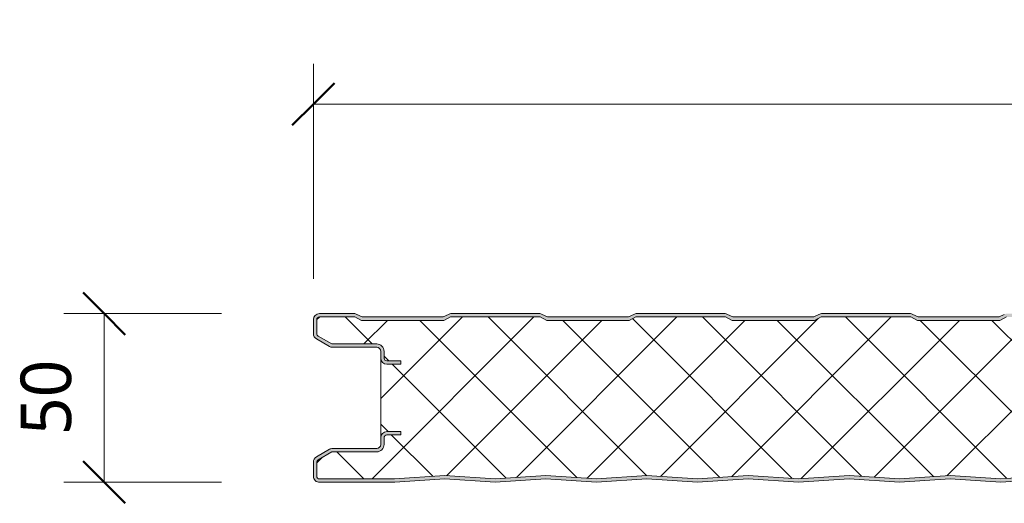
# Model space of a CAD drawing. Header units: millimetres. Extents: x 196 to 3485, y -270 to 1649.
# Tile 4 of 13: x 196 to 489, y 1505 to 1649. Entities that reach past the tile are written whole.
import ezdxf

# ---------------------------------------------------------------- set-up
doc = ezdxf.new("R2010")
doc.units = ezdxf.units.MM
for name, color, linetype, lineweight in [('A-ANNO-DIMS', 211, 'Continuous', 9), ('A-ANNO-DIMS-5', 211, 'Continuous', 9), ('A-DETL-GENF', 92, 'Continuous', 13)]:
    doc.layers.add(name, color=color, linetype=linetype, lineweight=lineweight)
doc.styles.add('Yu Gothic', font='Yu Gothic.ttf', dxfattribs={"height": 15})
doc.dimstyles.new('Diagonal', dxfattribs={"dimscale": 304.8, "dimtxt": 17.413553, "dimasz": 0.04101, "dimexe": 0.03937, "dimexo": 0.024606, "dimgap": 0.024606, "dimtad": 1, "dimdec": 0, "dimzin": 0, "dimdsep": 46, "dimtxsty": 'Yu Gothic', "dimblk1": 'OBLIQUE', "dimblk2": 'OBLIQUE', "dimsah": 1, "dimcen": 0.09, "dimazin": 0, "dimtfac": 1, "dimtdec": 4, "dimtix": 1, "dimtmove": 0, "dimatfit": 3, "dimfxl": 1, "dimtvp": 1, "dimtfill": 1, "dimtolj": 1, "dimtzin": 0, "dimarcsym": 2})

# ---------------------------------------------------------------- blocks, each defined once
blk = doc.blocks.new('CR 1100 - FINELINE - SATINLINE - CR 1100 50mm - FINELINE - SATINLINE-4259860-15 PANEL SIZE AND PROFILE Copy 1 Copy 2 Copy 1 Copy 1 Copy 2 Copy 1')
at = {"layer": 'A-DETL-GENF'}
h = blk.add_hatch(color=256, dxfattribs=at)
h.paths.add_polyline_path([(414, 0), (429.09, 1), (444.37, 0.02), (459.09, 1), (474, 0), (489.09, 1), (504, 0), (519.09, 1), (534.01, 0), (549.09, 1), (564.27, 0.01), (579.09, 1), (594, 0), (609.09, 1), (624, 0), (639.09, 1), (654.17, 0.01), (669.09, 1), (684.2, 0.01), (699.09, 1), (714.27, 0.01), (729.27, 0.99), (744, 0), (759.09, 1), (774.37, 0.02), (789.09, 1), (804, 0), (819.09, 1), (834, 0), (849.09, 1), (864, 0), (879.09, 1), (894.27, 0.01), (909.09, 1), (924, 0), (939.09, 1), (954.1, 0), (969.09, 1), (984.17, 0.01), (999.3, 0.98), (1014, 0), (1029.09, 1), (1044.32, 0.02), (1059.27, 0.99), (1074.2, 0), (1096.41, 0.03), (1096.67, 0.06), (1097.1, 0.24), (1097.48, 0.53), (1097.8, 1), (1097.94, 1.33), (1098, 2.18), (1098.04, 9.61), (1098.16, 9.9), (1098.35, 10.15), (1098.6, 10.34), (1098.89, 10.46), (1099.2, 10.5), (1118.2, 10.5), (1118.67, 10.56), (1119.1, 10.74), (1119.51, 11.07), (1119.76, 11.4), (1119.94, 11.83), (1120, 12.3), (1120, 13.2), (1119.9, 13.77), (1119.76, 14.1), (1119.48, 14.47), (1119, 14.8), (1118.67, 14.94), (1118.2, 15), (1114, 15), (1114, 14), (1118.41, 13.97), (1118.77, 13.77), (1118.98, 13.41), (1119, 13.2), (1118.98, 12.09), (1118.77, 11.73), (1118.41, 11.53), (1118.2, 11.5), (1099.2, 11.5), (1098.63, 11.43), (1097.93, 11.07), (1097.65, 10.86), (1097.3, 10.4), (1097.08, 9.87), (1097, 9.3), (1096.98, 1.59), (1096.77, 1.23), (1096.41, 1.03), (1095.91, 1), (1073.89, 1), (1059, 2.01), (1044, 1), (1028.74, 1.99), (1014, 1), (999, 2.01), (984, 1), (969, 2.01), (954, 1), (939, 2.01), (924, 1), (909, 2.01), (894, 1), (879, 2.01), (863.74, 1.02), (849, 2.01), (834, 1), (819, 2.01), (804, 1), (789, 2.01), (774, 1), (759, 2.01), (744, 1), (729, 2.01), (714, 1), (698.74, 1.99), (684, 1), (669, 2.01), (654, 1), (639, 2.01), (624, 1), (609, 2.01), (594, 1), (579, 2.01), (564, 1), (549, 2.01), (533.74, 1.02), (519, 2.01), (504, 1), (489, 2.01), (474, 1), (459, 2.01), (444, 1), (429, 2.01), (414, 1), (399, 2.01), (384, 1), (368.74, 1.99), (354, 1), (339, 2.01), (324, 1), (309, 2.01), (294, 1), (279, 2.01), (264, 1), (249, 2.01), (234, 1), (219, 2.01), (203.74, 1.02), (189, 2.01), (174, 1), (159, 2.01), (144, 1), (129, 2.01), (114, 1), (99, 2.01), (84, 1), (69, 2.01), (53.89, 1), (38.74, 1.99), (24.11, 1), (1.51, 1.05), (1.2, 1.27), (1.02, 1.61), (1, 1.8), (1.03, 6.17), (1.23, 6.53), (1.4, 6.65), (5.46, 9), (18.8, 9), (19.37, 9.07), (19.9, 9.29), (20.36, 9.64), (20.71, 10.1), (20.93, 10.63), (21, 11.2), (21.03, 13.41), (21.23, 13.76), (21.59, 13.97), (21.8, 14), (26, 14), (26, 15), (21.59, 14.97), (21.33, 14.94), (20.9, 14.76), (20.53, 14.47), (20.24, 14.1), (20.06, 13.67), (20, 13.2), (19.96, 10.89), (19.84, 10.6), (19.65, 10.35), (19.37, 10.15), (19.11, 10.04), (18.8, 10), (5.46, 9.97), (5.21, 9.94), (4.78, 9.76), (0.9, 7.52), (0.53, 7.23), (0.16, 6.65), (0.06, 6.43), (0, 5.89), (0.05, 1.38), (0.19, 0.99), (0.43, 0.63), (0.74, 0.35), (1.1, 0.14), (1.51, 0.02), (1.93, 0), (24.67, 0.04), (39.09, 1), (54.32, 0.02), (69.27, 0.99), (84.31, 0.02), (99.09, 1), (114.37, 0.02), (129.09, 1), (144, 0), (159.09, 1), (174, 0), (189.09, 1), (204.01, 0), (219.09, 1), (234.27, 0.01), (249.09, 1), (264, 0), (279.09, 1), (294.1, 0), (309.09, 1), (324.22, 0.01), (339.09, 1), (354.2, 0.01), (369.09, 1), (384.27, 0.01), (399.27, 0.99), (413.8, 0.01)])
h.paths.add_polyline_path([(1118.2, 35), (1118.67, 35.06), (1119.1, 35.24), (1119.48, 35.53), (1119.76, 35.9), (1119.94, 36.33), (1120, 36.8), (1119.99, 37.82), (1119.94, 38.17), (1119.76, 38.6), (1119.48, 38.97), (1119, 39.3), (1118.67, 39.44), (1118.2, 39.5), (1098.89, 39.54), (1098.6, 39.66), (1098.35, 39.85), (1098.16, 40.1), (1098.04, 40.39), (1098, 40.7), (1098, 48.2), (1097.9, 48.78), (1097.76, 49.1), (1097.48, 49.47), (1097, 49.8), (1096.67, 49.94), (1096.2, 50), (1085.51, 49.94), (1085.06, 49.78), (1083.38, 49), (1059.5, 49), (1057.49, 49.94), (1057.01, 50), (1030.51, 49.94), (1030.06, 49.78), (1028.41, 49), (1004.5, 49), (1002.49, 49.94), (1002.01, 50), (975.51, 49.94), (975.06, 49.78), (973.5, 49), (949.49, 49.01), (947.49, 49.94), (947.01, 50), (920.51, 49.94), (920.06, 49.78), (918.5, 49), (894.5, 49), (892.49, 49.94), (892.01, 50), (865.51, 49.94), (865.06, 49.78), (863.41, 49), (839.5, 49), (837.49, 49.94), (837.01, 50), (810.51, 49.94), (810.06, 49.78), (808.5, 49), (784.5, 49), (782.49, 49.94), (782.01, 50), (755.51, 49.94), (755.06, 49.78), (753.5, 49), (729.5, 49), (727.49, 49.94), (727.01, 50), (700.51, 49.94), (700.06, 49.78), (698.5, 49), (674.39, 49.06), (672.49, 49.94), (672.01, 50), (645.51, 49.94), (645.06, 49.78), (643.5, 49), (619.5, 49), (617.49, 49.94), (617.01, 50), (590.51, 49.94), (590.06, 49.78), (588.5, 49), (564.5, 49), (562.49, 49.94), (562.01, 50), (535.51, 49.94), (535.06, 49.78), (533.5, 49), (509.5, 49), (507.49, 49.94), (507.01, 50), (480.51, 49.94), (480.06, 49.78), (478.5, 49), (454.49, 49.01), (452.49, 49.94), (452.01, 50), (425.51, 49.94), (425.06, 49.78), (423.5, 49), (399.5, 49), (397.49, 49.94), (397.01, 50), (370.51, 49.94), (370.06, 49.78), (368.5, 49), (344.5, 49), (342.49, 49.94), (342.01, 50), (315.51, 49.94), (315.06, 49.78), (313.5, 49), (289.5, 49), (287.49, 49.94), (287.01, 50), (260.51, 49.94), (260.06, 49.78), (258.5, 49), (234.5, 49), (232.49, 49.94), (232.01, 50), (205.51, 49.94), (205.06, 49.78), (203.5, 49), (179.5, 49), (177.49, 49.94), (177.01, 50), (150.51, 49.94), (150.06, 49.78), (148.5, 49), (124.49, 49.01), (122.49, 49.94), (122.01, 50), (95.51, 49.94), (95.06, 49.78), (93.5, 49), (69.5, 49), (67.49, 49.94), (67.01, 50), (40.51, 49.94), (40.06, 49.78), (38.5, 49), (14.5, 49), (12.49, 49.94), (12.01, 50), (1.59, 49.97), (1.33, 49.94), (0.9, 49.76), (0.53, 49.47), (0.24, 49.1), (0.06, 48.67), (0, 48.2), (0, 44.04), (0.1, 43.47), (0.24, 43.14), (0.53, 42.77), (1, 42.42), (4.81, 40.23), (5.21, 40.06), (5.68, 40), (19.11, 39.96), (19.4, 39.84), (19.65, 39.65), (19.84, 39.4), (19.96, 39.11), (20, 38.8), (20, 36.8), (20.06, 36.33), (20.24, 35.9), (20.53, 35.53), (20.9, 35.24), (21.33, 35.06), (21.8, 35), (26, 35), (26, 36), (21.59, 36.03), (21.23, 36.24), (21.03, 36.59), (21, 36.8), (21, 38.8), (20.93, 39.37), (20.71, 39.9), (20.36, 40.36), (19.9, 40.71), (19.37, 40.93), (18.8, 41), (5.46, 41), (1.23, 43.47), (1.03, 43.83), (1, 44.04), (1.03, 48.41), (1.23, 48.77), (1.59, 48.97), (1.8, 49), (12.27, 49), (14.27, 48), (38.74, 48), (40.74, 49), (67.27, 49), (69.27, 48), (93.74, 48), (95.74, 49), (122.27, 49), (124.27, 48), (148.74, 48), (150.74, 49), (177.27, 49), (179.27, 48), (203.74, 48), (205.74, 49), (232.27, 49), (234.27, 48), (258.74, 48), (260.74, 49), (287.27, 49), (289.27, 48), (313.74, 48), (315.74, 49), (342.27, 49), (344.27, 48), (368.74, 48), (370.74, 49), (397.27, 49), (399.27, 48), (423.74, 48), (425.74, 49), (452.27, 49), (454.27, 48), (478.74, 48), (480.74, 49), (507.27, 49), (509.27, 48), (533.74, 48), (535.74, 49), (562.27, 49), (564.27, 48), (588.74, 48), (590.74, 49), (617.27, 49), (619.27, 48), (643.74, 48), (645.74, 49), (672.27, 49), (674.27, 48), (698.74, 48), (700.74, 49), (727.27, 49), (729.27, 48), (753.74, 48), (755.74, 49), (782.27, 49), (784.27, 48), (808.74, 48), (810.74, 49), (837.27, 49), (839.27, 48), (863.74, 48), (865.74, 49), (892.27, 49), (894.27, 48), (918.74, 48), (920.74, 49), (947.27, 49), (949.27, 48), (973.74, 48), (975.74, 49), (1002.27, 49), (1004.27, 48), (1028.74, 48), (1030.74, 49), (1057.27, 49), (1059.27, 48), (1083.74, 48), (1085.74, 49), (1096.41, 48.97), (1096.77, 48.77), (1096.98, 48.41), (1097, 48), (1097, 40.7), (1097.08, 40.13), (1097.3, 39.6), (1097.65, 39.15), (1098.1, 38.8), (1098.63, 38.58), (1099.2, 38.5), (1118.41, 38.47), (1118.77, 38.27), (1118.98, 37.91), (1119, 37.7), (1118.98, 36.59), (1118.77, 36.24), (1118.41, 36.03), (1118.2, 36), (1114, 36), (1114, 35)])
h = blk.add_hatch(dxfattribs=at)
h.set_pattern_fill('FP_1', color=256, style=0, pattern_type=2)
h.set_pattern_definition([(45, (-283.583, -1511.559), (-10.6066, 10.6066), []), (135, (-283.583, -1511.559), (-10.6066, -10.6066), [])])
h.paths.add_polyline_path([(984, 1), (999.3, 1.99), (1014, 1), (1029, 2.01), (1044, 1), (1059, 2.01), (1073.89, 1), (1096.41, 1.03), (1096.77, 1.23), (1096.9, 1.4), (1097, 1.8), (1097, 9.3), (1097.08, 9.87), (1097.3, 10.4), (1097.65, 10.86), (1098.1, 11.21), (1098.63, 11.43), (1099.2, 11.5), (1118.41, 11.53), (1118.77, 11.73), (1118.9, 11.9), (1119, 12.3), (1119, 13.2), (1118.9, 13.6), (1118.6, 13.89), (1118.2, 14), (1114, 14), (1114, 15), (1118.2, 15), (1118.67, 14.94), (1119.1, 14.76), (1119.48, 14.47), (1119.76, 14.1), (1119.94, 13.67), (1120, 13.2), (1120, 36.8), (1119.94, 36.33), (1119.76, 35.9), (1119.48, 35.53), (1119.1, 35.24), (1118.67, 35.06), (1118.2, 35), (1114, 35), (1114, 36), (1118.41, 36.03), (1118.77, 36.24), (1118.9, 36.4), (1119, 36.8), (1119, 37.7), (1118.86, 38.15), (1118.6, 38.39), (1118.2, 38.5), (1099.2, 38.5), (1098.63, 38.58), (1098.1, 38.8), (1097.65, 39.15), (1097.3, 39.6), (1097.08, 40.13), (1097, 40.7), (1097, 48.2), (1096.9, 48.6), (1096.6, 48.89), (1096.2, 49), (1085.74, 49), (1083.74, 48), (1059.27, 48), (1057.27, 49), (1030.74, 49), (1028.74, 48), (1004.27, 48), (1002.27, 49), (975.74, 49), (973.74, 48), (949.27, 48), (947.27, 49), (920.74, 49), (918.74, 48), (894.27, 48), (892.27, 49), (865.74, 49), (863.74, 48), (839.27, 48), (837.27, 49), (810.74, 49), (808.74, 48), (784.27, 48), (782.27, 49), (755.74, 49), (753.74, 48), (729.27, 48), (727.27, 49), (700.74, 49), (698.74, 48), (674.27, 48), (672.27, 49), (645.74, 49), (643.74, 48), (619.27, 48), (617.27, 49), (590.74, 49), (588.74, 48), (564.27, 48), (562.27, 49), (535.74, 49), (533.74, 48), (509.27, 48), (507.27, 49), (480.74, 49), (478.74, 48), (454.27, 48), (452.27, 49), (425.74, 49), (423.74, 48), (399.27, 48), (397.27, 49), (370.74, 49), (368.74, 48), (344.27, 48), (342.27, 49), (315.74, 49), (313.74, 48), (289.27, 48), (287.27, 49), (260.74, 49), (258.74, 48), (234.27, 48), (232.27, 49), (205.74, 49), (203.74, 48), (179.27, 48), (177.27, 49), (150.74, 49), (148.74, 48), (124.27, 48), (122.27, 49), (95.74, 49), (93.74, 48), (69.27, 48), (67.27, 49), (40.74, 49), (38.74, 48), (14.27, 48), (12.27, 49), (1.59, 48.97), (1.23, 48.77), (1.11, 48.6), (1, 48.2), (1, 44.04), (1.11, 43.64), (1.4, 43.35), (5.46, 41), (18.8, 41), (19.37, 40.93), (19.9, 40.71), (20.36, 40.36), (20.71, 39.9), (20.93, 39.37), (21, 38.8), (21, 36.8), (21.11, 36.4), (21.4, 36.11), (21.8, 36), (26, 36), (26, 35), (21.8, 35), (21.33, 35.06), (20.9, 35.24), (20.53, 35.53), (20.24, 35.9), (20.06, 36.33), (20, 36.8), (20, 13.2), (20.06, 13.67), (20.24, 14.1), (20.53, 14.47), (20.9, 14.76), (21.33, 14.94), (21.8, 15), (26, 15), (26, 14), (21.59, 13.97), (21.23, 13.76), (21.11, 13.6), (21, 13.2), (20.98, 11.07), (20.93, 10.63), (20.71, 10.1), (20.36, 9.64), (19.9, 9.29), (19.37, 9.07), (18.8, 9), (5.46, 9), (1.23, 6.53), (1.11, 6.36), (1, 5.96), (1, 1.8), (1.09, 1.43), (1.34, 1.14), (1.7, 1.01), (1.89, 1), (24.11, 1), (39, 2.01), (54, 1), (69, 2.01), (84, 1), (99, 2.01), (114, 1), (129, 2.01), (144, 1), (159, 2.01), (174, 1), (189, 2.01), (204, 1), (219, 2.01), (234, 1), (249, 2.01), (264, 1), (279, 2.01), (294, 1), (309, 2.01), (324, 1), (339, 2.01), (354, 1), (369, 2.01), (384, 1), (399, 2.01), (414, 1), (429, 2.01), (444, 1), (459, 2.01), (474, 1), (489, 2.01), (504, 1), (519, 2.01), (534, 1), (549, 2.01), (564, 1), (579, 2.01), (594, 1), (609, 2.01), (624, 1), (639, 2.01), (654, 1), (669, 2.01), (684, 1), (699, 2.01), (714, 1), (729, 2.01), (744, 1), (759, 2.01), (774, 1), (789, 2.01), (804, 1), (819, 2.01), (834, 1), (849, 2.01), (864, 1), (879, 2.01), (894, 1), (909, 2.01), (924, 1), (939, 2.01), (954, 1), (969, 2.01)])
for p, q in [((12.01, 50), (1.8, 50)), ((14.5, 49), (12.94, 49.78)), ((40.06, 49.78), (38.5, 49)), ((67.01, 50), (41, 50)), ((69.5, 49), (67.94, 49.78)), ((95.06, 49.78), (93.5, 49)), ((122.01, 50), (96, 50)), ((124.5, 49), (122.94, 49.78)), ((150.06, 49.78), (148.5, 49)), ((177.01, 50), (151, 50)), ((179.5, 49), (177.94, 49.78)), ((205.06, 49.78), (203.5, 49)), ((0, 48.2), (0, 44.04)), ((1, 48.2), (1, 44.04)), ((12.27, 49), (1.8, 49)), ((14.27, 48), (12.27, 49)), ((38.74, 48), (14.27, 48)), ((38.5, 49), (14.5, 49)), ((40.74, 49), (38.74, 48)), ((67.27, 49), (40.74, 49)), ((69.27, 48), (67.27, 49)), ((93.74, 48), (69.27, 48)), ((93.5, 49), (69.5, 49)), ((95.74, 49), (93.74, 48)), ((122.27, 49), (95.74, 49)), ((124.27, 48), (122.27, 49)), ((148.74, 48), (124.27, 48)), ((148.5, 49), (124.5, 49)), ((150.74, 49), (148.74, 48)), ((177.27, 49), (150.74, 49)), ((179.27, 48), (177.27, 49)), ((203.74, 48), (179.27, 48)), ((203.5, 49), (179.5, 49)), ((205.74, 49), (203.74, 48)), ((0.9, 42.48), (4.78, 40.24)), ((1.4, 43.35), (5.46, 41)), ((5.46, 41), (18.8, 41)), ((5.68, 40), (18.8, 40)), ((20, 38.8), (20, 36.8)), ((21, 38.8), (21, 36.8)), ((20, 36.8), (20, 13.2)), ((21.8, 36), (26, 36)), ((26, 36), (26, 35)), ((26, 35), (21.8, 35)), ((21.8, 15), (26, 15)), ((26, 15), (26, 14)), ((20, 13.2), (20, 11.2)), ((21, 13.2), (21, 11.2)), ((26, 14), (21.8, 14)), ((4.78, 9.76), (0.9, 7.52)), ((5.46, 9), (1.4, 6.65)), ((18.8, 9), (5.46, 9)), ((18.8, 10), (5.68, 10)), ((0, 5.96), (0, 1.8)), ((1, 5.96), (1, 1.8)), ((1.89, 1), (24.11, 1)), ((1.93, 0), (24.14, 0)), ((24.11, 1), (39, 2.01)), ((24.14, 0), (39, 1)), ((39, 2.01), (54, 1)), ((39, 1), (54, 0)), ((54, 1), (69, 2.01)), ((54, 0), (69, 1)), ((69, 2.01), (84, 1)), ((69, 1), (84, 0)), ((84, 1), (99, 2.01)), ((84, 0), (99, 1)), ((99, 2.01), (114, 1)), ((99, 1), (114, 0)), ((114, 1), (129, 2.01)), ((114, 0), (129, 1)), ((129, 2.01), (144, 1)), ((129, 1), (144, 0)), ((144, 1), (159, 2.01)), ((144, 0), (159, 1)), ((159, 2.01), (174, 1)), ((159, 1), (174, 0)), ((174, 1), (189, 2.01)), ((174, 0), (189, 1)), ((189, 2.01), (204, 1)), ((189, 1), (204, 0)), ((204, 1), (219, 2.01)), ((204, 0), (219, 1))]:
    blk.add_line(p, q, dxfattribs=at)
for centre, radius, start, end in [((1.8, 48.2), 1.8, 90, 180), ((12.01, 47.9), 2.1, 63.4349, 90), ((41, 47.9), 2.1, 90, 116.5651), ((67.01, 47.9), 2.1, 63.4349, 90), ((96, 47.9), 2.1, 90, 116.5651), ((122.01, 47.9), 2.1, 63.4349, 90), ((151, 47.9), 2.1, 90, 116.5651), ((177.01, 47.9), 2.1, 63.4349, 90), ((1.8, 48.2), 0.8, 90, 180), ((1.8, 48.2), 0.8, 150, 180), ((1.8, 44.04), 1.8, 180, 240), ((1.8, 44.04), 0.8, 180, 210), ((1.8, 44.04), 0.8, 180, 240), ((18.8, 38.8), 2.2, 0, 90), ((5.68, 41.8), 1.8, 240, 270), ((18.8, 38.8), 1.2, 0, 90), ((21.8, 36.8), 1.8, 180, 270), ((21.8, 36.8), 0.8, 180, 210), ((21.8, 36.8), 0.8, 180, 270), ((21.8, 13.2), 1.8, 90, 180), ((21.8, 13.2), 0.8, 90, 180), ((21.8, 13.2), 0.8, 150, 180), ((5.68, 8.2), 1.8, 90, 120), ((18.8, 11.2), 1.2, 270, 0), ((18.8, 11.2), 2.2, 270, 0), ((1.8, 5.96), 1.8, 120, 180), ((1.8, 5.96), 0.8, 120, 180), ((1.8, 5.96), 0.8, 150, 180), ((1.8, 1.8), 1.8, 180, 274.1532), ((1.8, 1.8), 0.8, 180, 276.2314)]:
    blk.add_arc(centre, radius, start, end, dxfattribs=at)
blk = doc.blocks.new('DIMBLOCK1-15 PANEL SIZE AND PROFILE Copy 1 Copy 2 Copy 1 Copy 1 Copy 2 Copy 1')
at = {"layer": 'A-ANNO-DIMS-5', "lineweight": 50}
for p, q in [((221.48, 1561.56), (215.23, 1567.81)), ((221.48, 1561.56), (227.73, 1555.31)), ((221.48, 1511.56), (215.23, 1517.81)), ((221.48, 1511.56), (227.73, 1505.31))]:
    blk.add_line(p, q, dxfattribs=at)
at = {"layer": 'A-ANNO-DIMS-5'}
for p, q in [((221.48, 1561.56), (209.48, 1561.56)), ((221.48, 1511.56), (221.48, 1561.56)), ((221.48, 1561.56), (256.31, 1561.56)), ((221.48, 1511.56), (209.48, 1511.56)), ((221.48, 1511.56), (256.31, 1511.56))]:
    blk.add_line(p, q, dxfattribs=at)
at = {"layer": 'A-ANNO-DIMS-5', "color": 0, "insert": (196.68, 1525.55), "char_height": 15, "width": 26.4276, "attachment_point": 1, "rotation": 90, "line_spacing_factor": 1.024327, "style": 'Yu Gothic', "bg_fill": 3, "box_fill_scale": 1.25, "bg_fill_color": 9, "bg_fill_true_color": 13158600, "bg_fill_transparency": 0}
blk.add_mtext('50', dxfattribs=at)
blk = doc.blocks.new('_Oblique')
at = {"color": 0, "linetype": 'ByBlock', "lineweight": -2}
blk.add_line((-0.5, -0.5), (0.5, 0.5), dxfattribs=at)
blk = doc.blocks.new('DIMBLOCK7-15 PANEL SIZE AND PROFILE Copy 1 Copy 2 Copy 1 Copy 1 Copy 2 Copy 1')
at = {"layer": 'A-ANNO-DIMS-5'}
for p, q in [((283.58, 1623.64), (283.58, 1635.64)), ((1381.59, 1623.64), (1381.59, 1635.64)), ((283.58, 1623.64), (1381.59, 1623.64)), ((283.58, 1623.64), (283.58, 1571.84)), ((1381.59, 1623.64), (1381.59, 1571.07))]:
    blk.add_line(p, q, dxfattribs=at)
at = {"layer": 'A-ANNO-DIMS-5', "lineweight": 50}
for p, q in [((283.58, 1623.64), (289.83, 1629.89)), ((1381.59, 1623.64), (1387.84, 1629.89)), ((283.58, 1623.64), (277.33, 1617.39)), ((1381.59, 1623.64), (1375.34, 1617.39))]:
    blk.add_line(p, q, dxfattribs=at)
at = {"layer": 'A-ANNO-DIMS-5', "color": 0, "insert": (738.09, 1648.44), "char_height": 15, "width": 226.7859, "attachment_point": 1, "line_spacing_factor": 1.024327, "style": 'Yu Gothic', "bg_fill": 3, "box_fill_scale": 1.25, "bg_fill_color": 9, "bg_fill_true_color": 13158600, "bg_fill_transparency": 0}
blk.add_mtext('1100 COVER WIDTH', dxfattribs=at)

msp = doc.modelspace()

# ---------------------------------------------------------------- block references
at = {"layer": 'A-DETL-GENF'}
msp.add_blockref('CR 1100 - FINELINE - SATINLINE - CR 1100 50mm - FINELINE - SATINLINE-4259860-15 PANEL SIZE AND PROFILE Copy 1 Copy 2 Copy 1 Copy 1 Copy 2 Copy 1', (283.58, 1511.56), dxfattribs=at)

# ---------------------------------------------------------------- dimensions: what is measured, and where the dimension line sits
at = {"layer": 'A-ANNO-DIMS'}
dim = msp.add_linear_dim(base=(1381.59, 1623.64), p1=(283.58, 1579.34), p2=(1381.59, 1563.57), text='1100 COVER WIDTH', dimstyle='Diagonal', override={"dimpost": '<>', "dimfxl": 1098.116101}, dxfattribs=at)
dim.commit()
dim.dimension.update_dxf_attribs({"geometry": 'DIMBLOCK7-15 PANEL SIZE AND PROFILE Copy 1 Copy 2 Copy 1 Copy 1 Copy 2 Copy 1', "text_midpoint": (832.58, 1638.69)})
dim = msp.add_linear_dim(base=(221.48, 1561.56), p1=(263.81, 1511.56), p2=(263.81, 1561.56), angle=90, dimstyle='Diagonal', override={"dimpost": '<>', "dimfxl": 50}, dxfattribs=at)
dim.commit()
dim.dimension.update_dxf_attribs({"geometry": 'DIMBLOCK1-15 PANEL SIZE AND PROFILE Copy 1 Copy 2 Copy 1 Copy 1 Copy 2 Copy 1', "text_midpoint": (206.48, 1536.56)})

doc.saveas('drawing.dxf')
